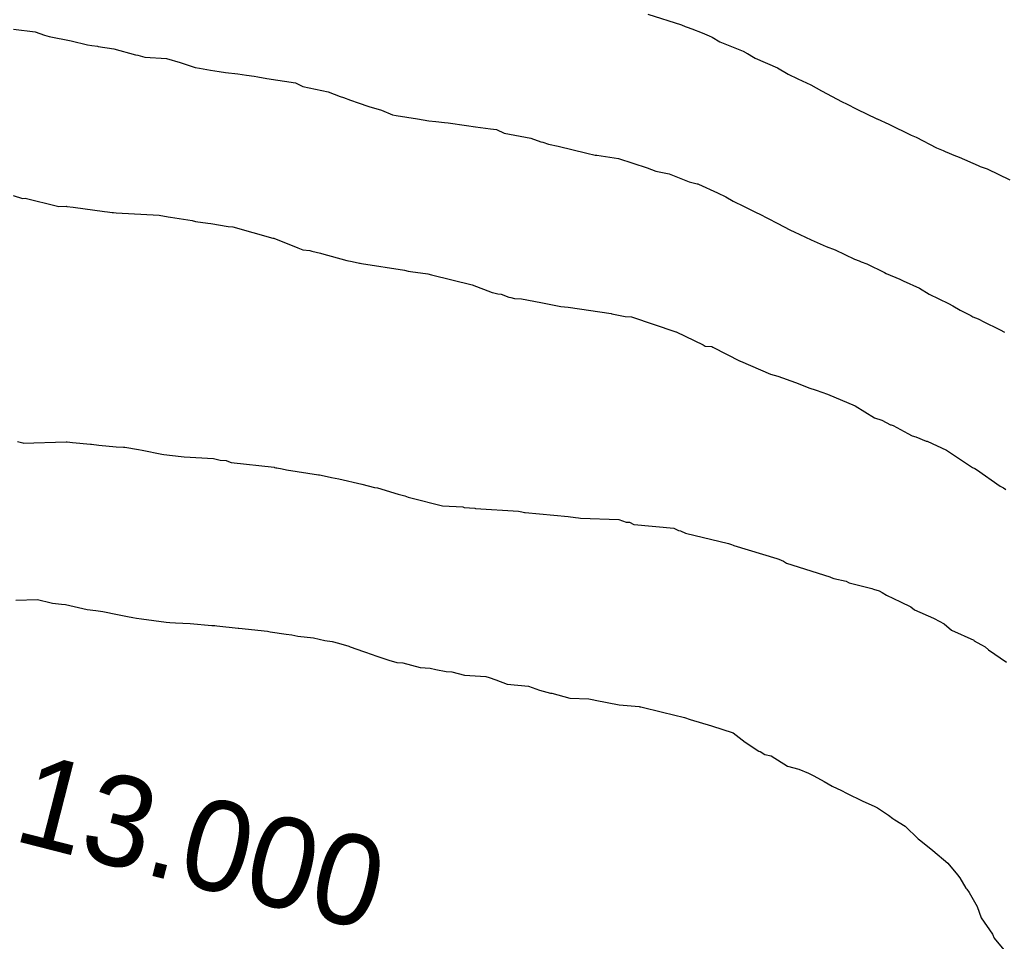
# Model space of a CAD drawing. Extents: x 158343 to 162498, y 431347 to 434500.
# Tile 176 of 220: x 159602 to 159621, y 434082 to 434100. Entities that reach past the tile are written whole.
import ezdxf

# ---------------------------------------------------------------- set-up
doc = ezdxf.new("R2010")
doc.units = 0
doc.header["$LTSCALE"] = 10
doc.header["$MEASUREMENT"] = 0
doc.layers.add('000_arcering', color=8, linetype='CONTINUOUS')
doc.layers.add('def. con-hoogtelijn (index)', color=8, linetype='CONTINUOUS')
doc.styles.add('Style-WORKING', font='WORKING.shx')

# ---------------------------------------------------------------- blocks, each defined once
blk = doc.blocks.new('bestaande hoogtelijnen')
at = {"layer": 'def. con-hoogtelijn (index)'}
for p, q in [((-53.405, 33.924), (-52.738, 33.711)), ((-53.405, 33.924), (-52.738, 33.711)), ((-66.04, 33.627), (-65.606, 33.574)), ((-66.04, 33.627), (-65.606, 33.574)), ((-66.04, 33.627), (-65.606, 33.574)), ((-65.606, 33.574), (-65.42, 33.509)), ((-65.606, 33.574), (-65.42, 33.509)), ((-65.606, 33.574), (-65.42, 33.509)), ((-52.738, 33.711), (-52.659, 33.682)), ((-52.738, 33.711), (-52.659, 33.682)), ((-52.659, 33.682), (-52.623, 33.667)), ((-52.659, 33.682), (-52.623, 33.667)), ((-52.623, 33.667), (-52.527, 33.632)), ((-52.623, 33.667), (-52.527, 33.632)), ((-52.527, 33.632), (-52.326, 33.553)), ((-52.527, 33.632), (-52.326, 33.553)), ((-52.326, 33.553), (-52.184, 33.494)), ((-52.326, 33.553), (-52.184, 33.494)), ((-65.42, 33.509), (-65.328, 33.481)), ((-65.42, 33.509), (-65.328, 33.481)), ((-65.42, 33.509), (-65.328, 33.481)), ((-65.328, 33.481), (-64.888, 33.396)), ((-65.328, 33.481), (-64.888, 33.396)), ((-65.328, 33.481), (-64.888, 33.396)), ((-64.888, 33.396), (-64.564, 33.316)), ((-64.888, 33.396), (-64.564, 33.316)), ((-64.888, 33.396), (-64.564, 33.316)), ((-52.184, 33.494), (-52.124, 33.467)), ((-52.184, 33.494), (-52.124, 33.467)), ((-52.124, 33.467), (-51.97, 33.374)), ((-52.124, 33.467), (-51.97, 33.374)), ((-51.97, 33.374), (-51.504, 33.185)), ((-51.97, 33.374), (-51.504, 33.185)), ((-64.564, 33.316), (-64.48, 33.304)), ((-64.564, 33.316), (-64.48, 33.304)), ((-64.564, 33.316), (-64.48, 33.304)), ((-64.48, 33.304), (-64.368, 33.285)), ((-64.48, 33.304), (-64.368, 33.285)), ((-64.48, 33.304), (-64.368, 33.285)), ((-64.368, 33.285), (-64.349, 33.281)), ((-64.368, 33.285), (-64.349, 33.281)), ((-64.368, 33.285), (-64.349, 33.281)), ((-64.349, 33.281), (-64.037, 33.236)), ((-64.349, 33.281), (-64.037, 33.236)), ((-64.349, 33.281), (-64.037, 33.236)), ((-64.037, 33.236), (-63.609, 33.116)), ((-64.037, 33.236), (-63.609, 33.116)), ((-64.037, 33.236), (-63.609, 33.116)), ((-51.504, 33.185), (-51.447, 33.153)), ((-51.504, 33.185), (-51.447, 33.153)), ((-51.447, 33.153), (-51.439, 33.149)), ((-51.447, 33.153), (-51.439, 33.149)), ((-51.439, 33.149), (-51.42, 33.141)), ((-51.439, 33.149), (-51.42, 33.141)), ((-51.42, 33.141), (-51.298, 33.071)), ((-51.42, 33.141), (-51.298, 33.071)), ((-63.609, 33.116), (-63.564, 33.11)), ((-63.609, 33.116), (-63.564, 33.11)), ((-63.609, 33.116), (-63.564, 33.11)), ((-63.564, 33.11), (-63.421, 33.068)), ((-63.564, 33.11), (-63.421, 33.068)), ((-63.564, 33.11), (-63.421, 33.068)), ((-63.421, 33.068), (-62.992, 33.044)), ((-63.421, 33.068), (-62.992, 33.044)), ((-63.421, 33.068), (-62.992, 33.044)), ((-62.992, 33.044), (-62.722, 32.96)), ((-62.992, 33.044), (-62.722, 32.96)), ((-62.992, 33.044), (-62.722, 32.96)), ((-62.722, 32.96), (-62.698, 32.953)), ((-62.722, 32.96), (-62.698, 32.953)), ((-62.722, 32.96), (-62.698, 32.953)), ((-62.698, 32.953), (-62.42, 32.861)), ((-62.698, 32.953), (-62.42, 32.861)), ((-62.698, 32.953), (-62.42, 32.861)), ((-51.298, 33.071), (-51.266, 33.051)), ((-51.298, 33.071), (-51.266, 33.051)), ((-51.266, 33.051), (-50.823, 32.855)), ((-51.266, 33.051), (-50.823, 32.855)), ((-62.42, 32.861), (-62.332, 32.847)), ((-62.42, 32.861), (-62.332, 32.847)), ((-62.42, 32.861), (-62.332, 32.847)), ((-62.332, 32.847), (-62.117, 32.811)), ((-62.332, 32.847), (-62.117, 32.811)), ((-62.332, 32.847), (-62.117, 32.811)), ((-62.117, 32.811), (-61.94, 32.784)), ((-62.117, 32.811), (-61.94, 32.784)), ((-62.117, 32.811), (-61.94, 32.784)), ((-61.94, 32.784), (-61.816, 32.766)), ((-61.94, 32.784), (-61.816, 32.766)), ((-61.94, 32.784), (-61.816, 32.766)), ((-61.816, 32.766), (-61.569, 32.738)), ((-61.816, 32.766), (-61.569, 32.738)), ((-61.816, 32.766), (-61.569, 32.738)), ((-50.823, 32.855), (-50.612, 32.732)), ((-50.823, 32.855), (-50.612, 32.732)), ((-61.569, 32.738), (-61.397, 32.709)), ((-61.569, 32.738), (-61.397, 32.709)), ((-61.569, 32.738), (-61.397, 32.709)), ((-61.397, 32.709), (-61.248, 32.688)), ((-61.397, 32.709), (-61.248, 32.688)), ((-61.397, 32.709), (-61.248, 32.688)), ((-61.248, 32.688), (-61.175, 32.678)), ((-61.248, 32.688), (-61.175, 32.678)), ((-61.248, 32.688), (-61.175, 32.678)), ((-61.175, 32.678), (-60.992, 32.645)), ((-61.175, 32.678), (-60.992, 32.645)), ((-61.175, 32.678), (-60.992, 32.645)), ((-60.992, 32.645), (-60.42, 32.558)), ((-60.992, 32.645), (-60.42, 32.558)), ((-60.992, 32.645), (-60.42, 32.558)), ((-60.42, 32.558), (-60.279, 32.487)), ((-60.42, 32.558), (-60.279, 32.487)), ((-60.42, 32.558), (-60.279, 32.487)), ((-50.612, 32.732), (-50.416, 32.64)), ((-50.612, 32.732), (-50.416, 32.64)), ((-50.416, 32.64), (-50.162, 32.515)), ((-50.416, 32.64), (-50.162, 32.515)), ((-60.279, 32.487), (-59.774, 32.379)), ((-60.279, 32.487), (-59.774, 32.379)), ((-60.279, 32.487), (-59.774, 32.379)), ((-59.774, 32.379), (-59.535, 32.285)), ((-59.774, 32.379), (-59.535, 32.285)), ((-59.774, 32.379), (-59.535, 32.285)), ((-50.162, 32.515), (-49.948, 32.396)), ((-50.162, 32.515), (-49.948, 32.396)), ((-49.948, 32.396), (-49.535, 32.183)), ((-49.948, 32.396), (-49.535, 32.183)), ((-59.535, 32.285), (-59.468, 32.265)), ((-59.535, 32.285), (-59.468, 32.265)), ((-59.535, 32.285), (-59.468, 32.265)), ((-59.468, 32.265), (-59.326, 32.21)), ((-59.468, 32.265), (-59.326, 32.21)), ((-59.468, 32.265), (-59.326, 32.21)), ((-59.326, 32.21), (-59.174, 32.163)), ((-59.326, 32.21), (-59.174, 32.163)), ((-59.326, 32.21), (-59.174, 32.163)), ((-59.174, 32.163), (-58.964, 32.085)), ((-59.174, 32.163), (-58.964, 32.085)), ((-59.174, 32.163), (-58.964, 32.085)), ((-49.535, 32.183), (-49.452, 32.143)), ((-49.535, 32.183), (-49.452, 32.143)), ((-58.964, 32.085), (-58.711, 32.013)), ((-58.964, 32.085), (-58.711, 32.013)), ((-58.964, 32.085), (-58.711, 32.013)), ((-58.711, 32.013), (-58.492, 31.922)), ((-58.711, 32.013), (-58.492, 31.922)), ((-58.711, 32.013), (-58.492, 31.922)), ((-49.452, 32.143), (-49.243, 32.032)), ((-49.452, 32.143), (-49.243, 32.032)), ((-49.243, 32.032), (-48.846, 31.844)), ((-49.243, 32.032), (-48.846, 31.844)), ((-58.492, 31.922), (-58.42, 31.905)), ((-58.492, 31.922), (-58.42, 31.905)), ((-58.492, 31.922), (-58.42, 31.905)), ((-58.42, 31.905), (-57.992, 31.839)), ((-58.42, 31.905), (-57.992, 31.839)), ((-58.42, 31.905), (-57.992, 31.839)), ((-57.992, 31.839), (-57.769, 31.802)), ((-57.992, 31.839), (-57.769, 31.802)), ((-57.992, 31.839), (-57.769, 31.802)), ((-57.769, 31.802), (-57.629, 31.787)), ((-57.769, 31.802), (-57.629, 31.787)), ((-57.769, 31.802), (-57.629, 31.787)), ((-57.629, 31.787), (-57.453, 31.766)), ((-57.629, 31.787), (-57.453, 31.766)), ((-57.629, 31.787), (-57.453, 31.766)), ((-48.846, 31.844), (-48.837, 31.84)), ((-48.846, 31.844), (-48.837, 31.84)), ((-48.837, 31.84), (-48.609, 31.735)), ((-48.837, 31.84), (-48.609, 31.735)), ((-57.453, 31.766), (-57.381, 31.76)), ((-57.453, 31.766), (-57.381, 31.76)), ((-57.453, 31.766), (-57.381, 31.76)), ((-57.381, 31.76), (-57.019, 31.706)), ((-57.381, 31.76), (-57.019, 31.706)), ((-57.381, 31.76), (-57.019, 31.706)), ((-57.019, 31.706), (-56.838, 31.682)), ((-57.019, 31.706), (-56.838, 31.682)), ((-57.019, 31.706), (-56.838, 31.682)), ((-56.838, 31.682), (-56.537, 31.644)), ((-56.838, 31.682), (-56.537, 31.644)), ((-56.838, 31.682), (-56.537, 31.644)), ((-56.537, 31.644), (-56.42, 31.628)), ((-56.537, 31.644), (-56.42, 31.628)), ((-56.537, 31.644), (-56.42, 31.628)), ((-56.42, 31.628), (-56.267, 31.557)), ((-56.42, 31.628), (-56.267, 31.557)), ((-56.42, 31.628), (-56.267, 31.557)), ((-48.609, 31.735), (-48.161, 31.516)), ((-48.609, 31.735), (-48.161, 31.516)), ((-56.267, 31.557), (-55.734, 31.457)), ((-56.267, 31.557), (-55.734, 31.457)), ((-56.267, 31.557), (-55.734, 31.457)), ((-55.734, 31.457), (-55.536, 31.382)), ((-55.734, 31.457), (-55.536, 31.382)), ((-55.734, 31.457), (-55.536, 31.382)), ((-55.536, 31.382), (-55.498, 31.376)), ((-55.536, 31.382), (-55.498, 31.376)), ((-55.536, 31.382), (-55.498, 31.376)), ((-55.498, 31.376), (-55.385, 31.334)), ((-55.498, 31.376), (-55.385, 31.334)), ((-55.498, 31.376), (-55.385, 31.334)), ((-48.161, 31.516), (-48.064, 31.474)), ((-48.161, 31.516), (-48.064, 31.474)), ((-48.064, 31.474), (-47.659, 31.267)), ((-48.064, 31.474), (-47.659, 31.267)), ((-55.385, 31.334), (-55.193, 31.298)), ((-55.385, 31.334), (-55.193, 31.298)), ((-55.385, 31.334), (-55.193, 31.298)), ((-55.193, 31.298), (-54.621, 31.155)), ((-55.193, 31.298), (-54.621, 31.155)), ((-55.193, 31.298), (-54.621, 31.155)), ((-47.659, 31.267), (-47.521, 31.211)), ((-47.659, 31.267), (-47.521, 31.211)), ((-47.521, 31.211), (-47.484, 31.194)), ((-47.521, 31.211), (-47.484, 31.194)), ((-47.484, 31.194), (-47.404, 31.156)), ((-47.484, 31.194), (-47.404, 31.156)), ((-54.621, 31.155), (-54.454, 31.121)), ((-54.621, 31.155), (-54.454, 31.121)), ((-54.621, 31.155), (-54.454, 31.121)), ((-54.454, 31.121), (-54.42, 31.115)), ((-54.454, 31.121), (-54.42, 31.115)), ((-54.454, 31.121), (-54.42, 31.115)), ((-54.42, 31.115), (-53.992, 31.051)), ((-54.42, 31.115), (-53.992, 31.051)), ((-54.42, 31.115), (-53.992, 31.051)), ((-53.992, 31.051), (-53.42, 30.869)), ((-53.992, 31.051), (-53.42, 30.869)), ((-53.992, 31.051), (-53.42, 30.869)), ((-47.404, 31.156), (-47.31, 31.12)), ((-47.404, 31.156), (-47.31, 31.12)), ((-47.31, 31.12), (-47.208, 31.08)), ((-47.31, 31.12), (-47.208, 31.08)), ((-47.208, 31.08), (-46.829, 30.91)), ((-47.208, 31.08), (-46.829, 30.91)), ((-53.42, 30.869), (-53.248, 30.801)), ((-53.42, 30.869), (-53.248, 30.801)), ((-53.42, 30.869), (-53.248, 30.801)), ((-53.248, 30.801), (-53.116, 30.773)), ((-53.248, 30.801), (-53.116, 30.773)), ((-53.248, 30.801), (-53.116, 30.773)), ((-46.829, 30.91), (-46.784, 30.893)), ((-46.829, 30.91), (-46.784, 30.893)), ((-46.784, 30.893), (-46.646, 30.848)), ((-46.784, 30.893), (-46.646, 30.848)), ((-46.646, 30.848), (-46.198, 30.63)), ((-46.646, 30.848), (-46.198, 30.63)), ((-53.116, 30.773), (-52.978, 30.747)), ((-53.116, 30.773), (-52.978, 30.747)), ((-53.116, 30.773), (-52.978, 30.747)), ((-52.978, 30.747), (-52.579, 30.585)), ((-52.978, 30.747), (-52.579, 30.585)), ((-52.978, 30.747), (-52.579, 30.585)), ((-52.579, 30.585), (-52.42, 30.55)), ((-52.579, 30.585), (-52.42, 30.55)), ((-52.579, 30.585), (-52.42, 30.55)), ((-52.42, 30.55), (-52.413, 30.546)), ((-52.42, 30.55), (-52.413, 30.546)), ((-52.42, 30.55), (-52.413, 30.546)), ((-52.413, 30.546), (-52.397, 30.539)), ((-52.413, 30.546), (-52.397, 30.539)), ((-52.413, 30.546), (-52.397, 30.539)), ((-52.397, 30.539), (-52.018, 30.371)), ((-52.397, 30.539), (-52.018, 30.371)), ((-52.397, 30.539), (-52.018, 30.371)), ((-66.047, 30.313), (-65.862, 30.257)), ((-66.047, 30.313), (-65.862, 30.257)), ((-65.862, 30.257), (-65.808, 30.264)), ((-65.862, 30.257), (-65.808, 30.264)), ((-65.808, 30.264), (-65.159, 30.104)), ((-65.808, 30.264), (-65.159, 30.104)), ((-52.018, 30.371), (-51.849, 30.292)), ((-52.018, 30.371), (-51.849, 30.292)), ((-52.018, 30.371), (-51.849, 30.292)), ((-51.849, 30.292), (-51.704, 30.203)), ((-51.849, 30.292), (-51.704, 30.203)), ((-51.849, 30.292), (-51.704, 30.203)), ((-51.704, 30.203), (-51.487, 30.095)), ((-51.704, 30.203), (-51.487, 30.095)), ((-51.704, 30.203), (-51.487, 30.095)), ((-65.159, 30.104), (-65.135, 30.097)), ((-65.159, 30.104), (-65.135, 30.097)), ((-65.135, 30.097), (-64.992, 30.102)), ((-65.135, 30.097), (-64.992, 30.102)), ((-64.992, 30.102), (-64.977, 30.099)), ((-64.992, 30.102), (-64.977, 30.099)), ((-64.977, 30.099), (-64.848, 30.084)), ((-64.977, 30.099), (-64.848, 30.084)), ((-64.848, 30.084), (-64.225, 29.994)), ((-64.848, 30.084), (-64.225, 29.994)), ((-51.487, 30.095), (-51.22, 29.966)), ((-51.487, 30.095), (-51.22, 29.966)), ((-51.487, 30.095), (-51.22, 29.966)), ((-64.225, 29.994), (-64.165, 29.989)), ((-64.225, 29.994), (-64.165, 29.989)), ((-64.165, 29.989), (-64.075, 29.977)), ((-64.165, 29.989), (-64.075, 29.977)), ((-64.075, 29.977), (-64.05, 29.975)), ((-64.075, 29.977), (-64.05, 29.975)), ((-64.05, 29.975), (-63.992, 29.97)), ((-64.05, 29.975), (-63.992, 29.97)), ((-63.992, 29.97), (-63.135, 29.922)), ((-63.992, 29.97), (-63.135, 29.922)), ((-63.135, 29.922), (-62.958, 29.894)), ((-63.135, 29.922), (-62.958, 29.894)), ((-62.958, 29.894), (-62.913, 29.887)), ((-62.958, 29.894), (-62.913, 29.887)), ((-62.913, 29.887), (-62.482, 29.815)), ((-62.913, 29.887), (-62.482, 29.815)), ((-62.482, 29.815), (-62.416, 29.801)), ((-62.482, 29.815), (-62.416, 29.801)), ((-51.22, 29.966), (-51.204, 29.958)), ((-51.22, 29.966), (-51.204, 29.958)), ((-51.22, 29.966), (-51.204, 29.958)), ((-51.204, 29.958), (-51.188, 29.95)), ((-51.204, 29.958), (-51.188, 29.95)), ((-51.204, 29.958), (-51.188, 29.95)), ((-51.188, 29.95), (-50.833, 29.768)), ((-51.188, 29.95), (-50.833, 29.768)), ((-51.188, 29.95), (-50.833, 29.768)), ((-62.416, 29.801), (-62.167, 29.764)), ((-62.416, 29.801), (-62.167, 29.764)), ((-62.167, 29.764), (-62.11, 29.757)), ((-62.167, 29.764), (-62.11, 29.757)), ((-62.11, 29.757), (-61.765, 29.699)), ((-62.11, 29.757), (-61.765, 29.699)), ((-61.765, 29.699), (-61.668, 29.694)), ((-61.765, 29.699), (-61.668, 29.694)), ((-61.668, 29.694), (-60.871, 29.466)), ((-61.668, 29.694), (-60.871, 29.466)), ((-50.833, 29.768), (-50.561, 29.628)), ((-50.833, 29.768), (-50.561, 29.628)), ((-50.833, 29.768), (-50.561, 29.628)), ((-50.561, 29.628), (-50.49, 29.593)), ((-50.561, 29.628), (-50.49, 29.593)), ((-50.561, 29.628), (-50.49, 29.593)), ((-60.871, 29.466), (-60.851, 29.465)), ((-60.871, 29.466), (-60.851, 29.465)), ((-60.851, 29.465), (-60.373, 29.276)), ((-60.851, 29.465), (-60.373, 29.276)), ((-50.49, 29.593), (-50.15, 29.432)), ((-50.49, 29.593), (-50.15, 29.432)), ((-50.49, 29.593), (-50.15, 29.432)), ((-50.15, 29.432), (-49.851, 29.302)), ((-50.15, 29.432), (-49.851, 29.302)), ((-50.15, 29.432), (-49.851, 29.302)), ((-60.373, 29.276), (-60.278, 29.234)), ((-60.373, 29.276), (-60.278, 29.234)), ((-60.278, 29.234), (-60.135, 29.219)), ((-60.278, 29.234), (-60.135, 29.219)), ((-60.135, 29.219), (-60.095, 29.205)), ((-60.135, 29.219), (-60.095, 29.205)), ((-49.851, 29.302), (-49.675, 29.237)), ((-49.851, 29.302), (-49.675, 29.237)), ((-49.851, 29.302), (-49.675, 29.237)), ((-49.675, 29.237), (-49.29, 29.05)), ((-49.675, 29.237), (-49.29, 29.05)), ((-49.675, 29.237), (-49.29, 29.05)), ((-60.095, 29.205), (-59.926, 29.165)), ((-60.095, 29.205), (-59.926, 29.165)), ((-59.926, 29.165), (-59.923, 29.165)), ((-59.926, 29.165), (-59.923, 29.165)), ((-59.923, 29.165), (-59.905, 29.162)), ((-59.923, 29.165), (-59.905, 29.162)), ((-59.905, 29.162), (-59.399, 29.019)), ((-59.905, 29.162), (-59.399, 29.019)), ((-49.29, 29.05), (-49.197, 29.013)), ((-49.29, 29.05), (-49.197, 29.013)), ((-49.29, 29.05), (-49.197, 29.013)), ((-59.399, 29.019), (-59.293, 29.003)), ((-59.399, 29.019), (-59.293, 29.003)), ((-59.293, 29.003), (-59.15, 28.969)), ((-59.293, 29.003), (-59.15, 28.969)), ((-59.15, 28.969), (-59.135, 28.966)), ((-59.15, 28.969), (-59.135, 28.966)), ((-59.135, 28.966), (-59.11, 28.96)), ((-59.135, 28.966), (-59.11, 28.96)), ((-59.11, 28.96), (-58.253, 28.829)), ((-59.11, 28.96), (-58.253, 28.829)), ((-58.253, 28.829), (-58.177, 28.811)), ((-58.253, 28.829), (-58.177, 28.811)), ((-49.197, 29.013), (-49.157, 28.997)), ((-49.197, 29.013), (-49.157, 28.997)), ((-49.197, 29.013), (-49.157, 28.997)), ((-49.157, 28.997), (-49.042, 28.957)), ((-49.157, 28.997), (-49.042, 28.957)), ((-49.157, 28.997), (-49.042, 28.957)), ((-49.042, 28.957), (-48.694, 28.78)), ((-49.042, 28.957), (-48.694, 28.78)), ((-49.042, 28.957), (-48.694, 28.78)), ((-58.177, 28.811), (-58.135, 28.8)), ((-58.177, 28.811), (-58.135, 28.8)), ((-58.135, 28.8), (-57.784, 28.757)), ((-58.135, 28.8), (-57.784, 28.757)), ((-57.784, 28.757), (-57.715, 28.737)), ((-57.784, 28.757), (-57.715, 28.737)), ((-57.715, 28.737), (-56.903, 28.536)), ((-57.715, 28.737), (-56.903, 28.536)), ((-48.694, 28.78), (-48.662, 28.765)), ((-48.694, 28.78), (-48.662, 28.765)), ((-48.694, 28.78), (-48.662, 28.765)), ((-48.662, 28.765), (-48.388, 28.649)), ((-48.662, 28.765), (-48.388, 28.649)), ((-48.662, 28.765), (-48.388, 28.649)), ((-48.388, 28.649), (-48.32, 28.616)), ((-48.388, 28.649), (-48.32, 28.616)), ((-48.388, 28.649), (-48.32, 28.616)), ((-56.903, 28.536), (-56.508, 28.386)), ((-56.903, 28.536), (-56.508, 28.386)), ((-48.32, 28.616), (-47.995, 28.47)), ((-48.32, 28.616), (-47.995, 28.47)), ((-48.32, 28.616), (-47.995, 28.47)), ((-47.995, 28.47), (-47.801, 28.352)), ((-47.995, 28.47), (-47.801, 28.352)), ((-47.995, 28.47), (-47.801, 28.352)), ((-56.508, 28.386), (-56.499, 28.383)), ((-56.508, 28.386), (-56.499, 28.383)), ((-56.499, 28.383), (-56.393, 28.357)), ((-56.499, 28.383), (-56.393, 28.357)), ((-56.393, 28.357), (-56.327, 28.353)), ((-56.393, 28.357), (-56.327, 28.353)), ((-56.327, 28.353), (-56.171, 28.289)), ((-56.327, 28.353), (-56.171, 28.289)), ((-56.171, 28.289), (-56.135, 28.286)), ((-56.171, 28.289), (-56.135, 28.286)), ((-56.135, 28.286), (-56.063, 28.266)), ((-56.135, 28.286), (-56.063, 28.266)), ((-56.063, 28.266), (-55.92, 28.257)), ((-56.063, 28.266), (-55.92, 28.257)), ((-55.92, 28.257), (-55.536, 28.186)), ((-55.92, 28.257), (-55.536, 28.186)), ((-47.801, 28.352), (-47.417, 28.165)), ((-47.801, 28.352), (-47.417, 28.165)), ((-47.801, 28.352), (-47.417, 28.165)), ((-55.536, 28.186), (-55.202, 28.118)), ((-55.536, 28.186), (-55.202, 28.118)), ((-55.202, 28.118), (-55.135, 28.106)), ((-55.202, 28.118), (-55.135, 28.106)), ((-55.135, 28.106), (-54.992, 28.092)), ((-55.135, 28.106), (-54.992, 28.092)), ((-54.992, 28.092), (-54.135, 27.964)), ((-54.992, 28.092), (-54.135, 27.964)), ((-47.417, 28.165), (-47.329, 28.117)), ((-47.417, 28.165), (-47.329, 28.117)), ((-47.417, 28.165), (-47.329, 28.117)), ((-47.329, 28.117), (-47.182, 28.036)), ((-47.329, 28.117), (-47.182, 28.036)), ((-47.329, 28.117), (-47.182, 28.036)), ((-54.135, 27.964), (-54.125, 27.963)), ((-54.135, 27.964), (-54.125, 27.963)), ((-54.125, 27.963), (-53.86, 27.908)), ((-54.125, 27.963), (-53.86, 27.908)), ((-53.86, 27.908), (-53.734, 27.903)), ((-53.86, 27.908), (-53.734, 27.903)), ((-53.734, 27.903), (-52.849, 27.601)), ((-53.734, 27.903), (-52.849, 27.601)), ((-47.182, 28.036), (-46.976, 27.925)), ((-47.182, 28.036), (-46.976, 27.925)), ((-47.182, 28.036), (-46.976, 27.925)), ((-46.976, 27.925), (-46.934, 27.903)), ((-46.976, 27.925), (-46.934, 27.903)), ((-46.976, 27.925), (-46.934, 27.903)), ((-46.934, 27.903), (-46.83, 27.86)), ((-46.934, 27.903), (-46.83, 27.86)), ((-46.934, 27.903), (-46.83, 27.86)), ((-46.83, 27.86), (-46.702, 27.794)), ((-46.83, 27.86), (-46.702, 27.794)), ((-46.83, 27.86), (-46.702, 27.794)), ((-46.702, 27.794), (-46.661, 27.774)), ((-46.702, 27.794), (-46.661, 27.774)), ((-46.702, 27.794), (-46.661, 27.774)), ((-46.661, 27.774), (-46.469, 27.684)), ((-46.661, 27.774), (-46.469, 27.684)), ((-46.661, 27.774), (-46.469, 27.684)), ((-46.469, 27.684), (-46.389, 27.644)), ((-46.469, 27.684), (-46.389, 27.644)), ((-46.469, 27.684), (-46.389, 27.644)), ((-52.849, 27.601), (-52.844, 27.601)), ((-52.849, 27.601), (-52.844, 27.601)), ((-52.844, 27.601), (-52.839, 27.6)), ((-52.844, 27.601), (-52.839, 27.6)), ((-52.839, 27.6), (-52.305, 27.342)), ((-52.839, 27.6), (-52.305, 27.342)), ((-46.389, 27.644), (-46.3, 27.598)), ((-46.389, 27.644), (-46.3, 27.598)), ((-46.389, 27.644), (-46.3, 27.598)), ((-52.305, 27.342), (-52.263, 27.319)), ((-52.305, 27.342), (-52.263, 27.319)), ((-52.263, 27.319), (-52.132, 27.308)), ((-52.263, 27.319), (-52.132, 27.308)), ((-52.132, 27.308), (-52.11, 27.298)), ((-52.132, 27.308), (-52.11, 27.298)), ((-52.11, 27.298), (-51.565, 27.017)), ((-52.11, 27.298), (-51.565, 27.017)), ((-51.565, 27.017), (-51.558, 27.017)), ((-51.565, 27.017), (-51.558, 27.017)), ((-51.558, 27.017), (-50.961, 26.757)), ((-51.558, 27.017), (-50.961, 26.757)), ((-50.961, 26.757), (-50.818, 26.722)), ((-50.961, 26.757), (-50.818, 26.722)), ((-50.818, 26.722), (-50.465, 26.592)), ((-50.818, 26.722), (-50.465, 26.592)), ((-50.465, 26.592), (-50.278, 26.518)), ((-50.465, 26.592), (-50.278, 26.518)), ((-50.278, 26.518), (-50.198, 26.485)), ((-50.278, 26.518), (-50.198, 26.485)), ((-50.198, 26.485), (-50.055, 26.442)), ((-50.198, 26.485), (-50.055, 26.442)), ((-50.055, 26.442), (-49.825, 26.362)), ((-50.055, 26.442), (-49.825, 26.362)), ((-49.825, 26.362), (-49.278, 26.129)), ((-49.825, 26.362), (-49.278, 26.129)), ((-49.278, 26.129), (-48.89, 25.893)), ((-49.278, 26.129), (-48.89, 25.893)), ((-48.89, 25.893), (-48.747, 25.847)), ((-48.89, 25.893), (-48.747, 25.847)), ((-48.747, 25.847), (-48.57, 25.752)), ((-48.747, 25.847), (-48.57, 25.752)), ((-48.57, 25.752), (-48.561, 25.749)), ((-48.57, 25.752), (-48.561, 25.749)), ((-48.561, 25.749), (-48.52, 25.74)), ((-48.561, 25.749), (-48.52, 25.74)), ((-48.52, 25.74), (-48.228, 25.576)), ((-48.52, 25.74), (-48.228, 25.576)), ((-48.228, 25.576), (-48.142, 25.533)), ((-48.228, 25.576), (-48.142, 25.533)), ((-48.142, 25.533), (-48.068, 25.514)), ((-48.142, 25.533), (-48.068, 25.514)), ((-48.068, 25.514), (-47.86, 25.429)), ((-48.068, 25.514), (-47.86, 25.429)), ((-65.961, 25.417), (-65.853, 25.39)), ((-65.961, 25.417), (-65.853, 25.39)), ((-65.961, 25.417), (-65.853, 25.39)), ((-65.853, 25.39), (-65.849, 25.389)), ((-65.853, 25.39), (-65.849, 25.389)), ((-65.853, 25.39), (-65.849, 25.389)), ((-65.849, 25.389), (-64.992, 25.414)), ((-65.849, 25.389), (-64.992, 25.414)), ((-65.849, 25.389), (-64.992, 25.414)), ((-64.992, 25.414), (-64.989, 25.414)), ((-64.992, 25.414), (-64.989, 25.414)), ((-64.992, 25.414), (-64.989, 25.414)), ((-64.989, 25.414), (-64.968, 25.411)), ((-64.989, 25.414), (-64.968, 25.411)), ((-64.989, 25.414), (-64.968, 25.411)), ((-64.968, 25.411), (-64.864, 25.396)), ((-64.968, 25.411), (-64.864, 25.396)), ((-64.968, 25.411), (-64.864, 25.396)), ((-64.864, 25.396), (-64.503, 25.365)), ((-64.864, 25.396), (-64.503, 25.365)), ((-64.864, 25.396), (-64.503, 25.365)), ((-64.503, 25.365), (-64.488, 25.363)), ((-64.503, 25.365), (-64.488, 25.363)), ((-64.503, 25.365), (-64.488, 25.363)), ((-64.488, 25.363), (-64.337, 25.347)), ((-64.488, 25.363), (-64.337, 25.347)), ((-64.488, 25.363), (-64.337, 25.347)), ((-64.337, 25.347), (-63.992, 25.316)), ((-64.337, 25.347), (-63.992, 25.316)), ((-64.337, 25.347), (-63.992, 25.316)), ((-63.992, 25.316), (-63.849, 25.308)), ((-63.992, 25.316), (-63.849, 25.308)), ((-63.992, 25.316), (-63.849, 25.308)), ((-63.849, 25.308), (-63.82, 25.304)), ((-63.849, 25.308), (-63.82, 25.304)), ((-63.849, 25.308), (-63.82, 25.304)), ((-63.82, 25.304), (-63.548, 25.261)), ((-63.82, 25.304), (-63.548, 25.261)), ((-63.82, 25.304), (-63.548, 25.261)), ((-47.86, 25.429), (-47.841, 25.423)), ((-47.86, 25.429), (-47.841, 25.423)), ((-47.841, 25.423), (-47.457, 25.244)), ((-47.841, 25.423), (-47.457, 25.244)), ((-63.548, 25.261), (-63.476, 25.249)), ((-63.548, 25.261), (-63.476, 25.249)), ((-63.548, 25.261), (-63.476, 25.249)), ((-63.476, 25.249), (-63.083, 25.17)), ((-63.476, 25.249), (-63.083, 25.17)), ((-63.476, 25.249), (-63.083, 25.17)), ((-63.083, 25.17), (-63.042, 25.163)), ((-63.083, 25.17), (-63.042, 25.163)), ((-63.083, 25.17), (-63.042, 25.163)), ((-63.042, 25.163), (-62.699, 25.121)), ((-63.042, 25.163), (-62.699, 25.121)), ((-63.042, 25.163), (-62.699, 25.121)), ((-62.699, 25.121), (-62.641, 25.111)), ((-62.699, 25.121), (-62.641, 25.111)), ((-62.699, 25.121), (-62.641, 25.111)), ((-62.641, 25.111), (-62.057, 25.084)), ((-62.641, 25.111), (-62.057, 25.084)), ((-62.641, 25.111), (-62.057, 25.084)), ((-47.457, 25.244), (-46.942, 24.902)), ((-47.457, 25.244), (-46.942, 24.902)), ((-62.057, 25.084), (-61.924, 25.045)), ((-62.057, 25.084), (-61.924, 25.045)), ((-62.057, 25.084), (-61.924, 25.045)), ((-61.924, 25.045), (-61.802, 25.038)), ((-61.924, 25.045), (-61.802, 25.038)), ((-61.924, 25.045), (-61.802, 25.038)), ((-61.802, 25.038), (-61.722, 25.006)), ((-61.802, 25.038), (-61.722, 25.006)), ((-61.802, 25.038), (-61.722, 25.006)), ((-61.722, 25.006), (-61.706, 25)), ((-61.722, 25.006), (-61.706, 25)), ((-61.722, 25.006), (-61.706, 25)), ((-61.706, 25), (-60.849, 24.907)), ((-61.706, 25), (-60.849, 24.907)), ((-61.706, 25), (-60.849, 24.907)), ((-60.849, 24.907), (-60.842, 24.905)), ((-60.849, 24.907), (-60.842, 24.905)), ((-60.849, 24.907), (-60.842, 24.905)), ((-60.842, 24.905), (-60.814, 24.898)), ((-60.842, 24.905), (-60.814, 24.898)), ((-60.842, 24.905), (-60.814, 24.898)), ((-60.814, 24.898), (-60.795, 24.895)), ((-60.814, 24.898), (-60.795, 24.895)), ((-60.814, 24.898), (-60.795, 24.895)), ((-60.795, 24.895), (-60.687, 24.876)), ((-60.795, 24.895), (-60.687, 24.876)), ((-60.795, 24.895), (-60.687, 24.876)), ((-60.687, 24.876), (-60.603, 24.852)), ((-60.687, 24.876), (-60.603, 24.852)), ((-60.687, 24.876), (-60.603, 24.852)), ((-60.603, 24.852), (-59.966, 24.759)), ((-60.603, 24.852), (-59.966, 24.759)), ((-60.603, 24.852), (-59.966, 24.759)), ((-59.966, 24.759), (-59.942, 24.753)), ((-59.966, 24.759), (-59.942, 24.753)), ((-59.966, 24.759), (-59.942, 24.753)), ((-59.942, 24.753), (-59.849, 24.737)), ((-59.942, 24.753), (-59.849, 24.737)), ((-59.942, 24.753), (-59.849, 24.737)), ((-59.849, 24.737), (-59.703, 24.7)), ((-59.849, 24.737), (-59.703, 24.7)), ((-59.849, 24.737), (-59.703, 24.7)), ((-46.942, 24.902), (-46.896, 24.88)), ((-46.942, 24.902), (-46.896, 24.88)), ((-46.896, 24.88), (-46.862, 24.863)), ((-46.896, 24.88), (-46.862, 24.863)), ((-46.862, 24.863), (-46.388, 24.527)), ((-46.862, 24.863), (-46.388, 24.527)), ((-59.703, 24.7), (-59.56, 24.678)), ((-59.703, 24.7), (-59.56, 24.678)), ((-59.703, 24.7), (-59.56, 24.678)), ((-59.56, 24.678), (-59.101, 24.573)), ((-59.56, 24.678), (-59.101, 24.573)), ((-59.56, 24.678), (-59.101, 24.573)), ((-59.101, 24.573), (-58.849, 24.503)), ((-59.101, 24.573), (-58.849, 24.503)), ((-59.101, 24.573), (-58.849, 24.503)), ((-46.388, 24.527), (-46.325, 24.499)), ((-46.388, 24.527), (-46.325, 24.499)), ((-58.849, 24.503), (-58.791, 24.496)), ((-58.849, 24.503), (-58.791, 24.496)), ((-58.849, 24.503), (-58.791, 24.496)), ((-58.791, 24.496), (-58.378, 24.373)), ((-58.791, 24.496), (-58.378, 24.373)), ((-58.791, 24.496), (-58.378, 24.373)), ((-58.378, 24.373), (-58.243, 24.339)), ((-58.378, 24.373), (-58.243, 24.339)), ((-58.378, 24.373), (-58.243, 24.339)), ((-58.243, 24.339), (-58.177, 24.314)), ((-58.243, 24.339), (-58.177, 24.314)), ((-58.243, 24.339), (-58.177, 24.314)), ((-46.325, 24.499), (-46.278, 24.465)), ((-46.325, 24.499), (-46.278, 24.465)), ((-58.177, 24.314), (-58.125, 24.295)), ((-58.177, 24.314), (-58.125, 24.295)), ((-58.177, 24.314), (-58.125, 24.295)), ((-58.125, 24.295), (-57.492, 24.142)), ((-58.125, 24.295), (-57.492, 24.142)), ((-58.125, 24.295), (-57.492, 24.142)), ((-57.492, 24.142), (-57.091, 24.118)), ((-57.492, 24.142), (-57.091, 24.118)), ((-57.492, 24.142), (-57.091, 24.118)), ((-57.091, 24.118), (-57.065, 24.107)), ((-57.091, 24.118), (-57.065, 24.107)), ((-57.091, 24.118), (-57.065, 24.107)), ((-57.065, 24.107), (-56.849, 24.09)), ((-57.065, 24.107), (-56.849, 24.09)), ((-57.065, 24.107), (-56.849, 24.09)), ((-56.849, 24.09), (-56.837, 24.086)), ((-56.849, 24.09), (-56.837, 24.086)), ((-56.849, 24.09), (-56.837, 24.086)), ((-56.837, 24.086), (-55.98, 24.033)), ((-56.837, 24.086), (-55.98, 24.033)), ((-56.837, 24.086), (-55.98, 24.033)), ((-55.98, 24.033), (-55.916, 24.021)), ((-55.98, 24.033), (-55.916, 24.021)), ((-55.98, 24.033), (-55.916, 24.021)), ((-55.916, 24.021), (-55.86, 24.009)), ((-55.916, 24.021), (-55.86, 24.009)), ((-55.916, 24.021), (-55.86, 24.009)), ((-55.86, 24.009), (-55.849, 24.007)), ((-55.86, 24.009), (-55.849, 24.007)), ((-55.86, 24.009), (-55.849, 24.007)), ((-55.849, 24.007), (-54.992, 23.927)), ((-55.849, 24.007), (-54.992, 23.927)), ((-55.849, 24.007), (-54.992, 23.927)), ((-54.992, 23.927), (-54.849, 23.905)), ((-54.992, 23.927), (-54.849, 23.905)), ((-54.992, 23.927), (-54.849, 23.905)), ((-54.849, 23.905), (-54.788, 23.902)), ((-54.849, 23.905), (-54.788, 23.902)), ((-54.849, 23.905), (-54.788, 23.902)), ((-54.788, 23.902), (-54.744, 23.893)), ((-54.788, 23.902), (-54.744, 23.893)), ((-54.788, 23.902), (-54.744, 23.893)), ((-54.744, 23.893), (-53.983, 23.866)), ((-54.744, 23.893), (-53.983, 23.866)), ((-54.744, 23.893), (-53.983, 23.866)), ((-53.983, 23.866), (-53.835, 23.816)), ((-53.983, 23.866), (-53.835, 23.816)), ((-53.983, 23.866), (-53.835, 23.816)), ((-53.835, 23.816), (-53.801, 23.814)), ((-53.835, 23.816), (-53.801, 23.814)), ((-53.835, 23.816), (-53.801, 23.814)), ((-53.801, 23.814), (-53.771, 23.811)), ((-53.801, 23.814), (-53.771, 23.811)), ((-53.801, 23.814), (-53.771, 23.811)), ((-53.771, 23.811), (-53.682, 23.768)), ((-53.771, 23.811), (-53.682, 23.768)), ((-53.771, 23.811), (-53.682, 23.768)), ((-53.682, 23.768), (-53.675, 23.764)), ((-53.682, 23.768), (-53.675, 23.764)), ((-53.682, 23.768), (-53.675, 23.764)), ((-53.675, 23.764), (-52.888, 23.694)), ((-53.675, 23.764), (-52.888, 23.694)), ((-53.675, 23.764), (-52.888, 23.694)), ((-52.888, 23.694), (-52.885, 23.692)), ((-52.888, 23.694), (-52.885, 23.692)), ((-52.888, 23.694), (-52.885, 23.692)), ((-52.885, 23.692), (-52.794, 23.645)), ((-52.885, 23.692), (-52.794, 23.645)), ((-52.885, 23.692), (-52.794, 23.645)), ((-52.794, 23.645), (-52.753, 23.641)), ((-52.794, 23.645), (-52.753, 23.641)), ((-52.794, 23.645), (-52.753, 23.641)), ((-52.753, 23.641), (-52.653, 23.597)), ((-52.753, 23.641), (-52.653, 23.597)), ((-52.753, 23.641), (-52.653, 23.597)), ((-52.653, 23.597), (-51.796, 23.391)), ((-52.653, 23.597), (-51.796, 23.391)), ((-52.653, 23.597), (-51.796, 23.391)), ((-51.796, 23.391), (-51.737, 23.369)), ((-51.796, 23.391), (-51.737, 23.369)), ((-51.796, 23.391), (-51.737, 23.369)), ((-51.737, 23.369), (-51.706, 23.357)), ((-51.737, 23.369), (-51.706, 23.357)), ((-51.737, 23.369), (-51.706, 23.357)), ((-51.706, 23.357), (-51.693, 23.351)), ((-51.706, 23.357), (-51.693, 23.351)), ((-51.706, 23.357), (-51.693, 23.351)), ((-51.693, 23.351), (-50.836, 23.092)), ((-51.693, 23.351), (-50.836, 23.092)), ((-51.693, 23.351), (-50.836, 23.092)), ((-50.836, 23.092), (-50.797, 23.079)), ((-50.836, 23.092), (-50.797, 23.079)), ((-50.836, 23.092), (-50.797, 23.079)), ((-50.797, 23.079), (-50.706, 23.04)), ((-50.797, 23.079), (-50.706, 23.04)), ((-50.797, 23.079), (-50.706, 23.04)), ((-50.706, 23.04), (-50.642, 23)), ((-50.706, 23.04), (-50.642, 23)), ((-50.706, 23.04), (-50.642, 23)), ((-50.642, 23), (-49.784, 22.726)), ((-50.642, 23), (-49.784, 22.726)), ((-50.642, 23), (-49.784, 22.726)), ((-49.784, 22.726), (-49.755, 22.71)), ((-49.784, 22.726), (-49.755, 22.71)), ((-49.784, 22.726), (-49.755, 22.71)), ((-49.755, 22.71), (-49.7, 22.694)), ((-49.755, 22.71), (-49.7, 22.694)), ((-49.755, 22.71), (-49.7, 22.694)), ((-49.7, 22.694), (-49.456, 22.639)), ((-49.7, 22.694), (-49.456, 22.639)), ((-49.7, 22.694), (-49.456, 22.639)), ((-49.456, 22.639), (-49.408, 22.612)), ((-49.456, 22.639), (-49.408, 22.612)), ((-49.456, 22.639), (-49.408, 22.612)), ((-49.408, 22.612), (-49.393, 22.604)), ((-49.408, 22.612), (-49.393, 22.604)), ((-49.408, 22.612), (-49.393, 22.604)), ((-49.393, 22.604), (-48.946, 22.493)), ((-49.393, 22.604), (-48.946, 22.493)), ((-49.393, 22.604), (-48.946, 22.493)), ((-48.946, 22.493), (-48.911, 22.479)), ((-48.946, 22.493), (-48.911, 22.479)), ((-48.946, 22.493), (-48.911, 22.479)), ((-48.911, 22.479), (-48.8, 22.447)), ((-48.911, 22.479), (-48.8, 22.447)), ((-48.911, 22.479), (-48.8, 22.447)), ((-48.8, 22.447), (-48.736, 22.417)), ((-48.8, 22.447), (-48.736, 22.417)), ((-48.8, 22.447), (-48.736, 22.417)), ((-48.736, 22.417), (-48.65, 22.36)), ((-48.736, 22.417), (-48.65, 22.36)), ((-48.736, 22.417), (-48.65, 22.36)), ((-48.65, 22.36), (-48.375, 22.227)), ((-48.65, 22.36), (-48.375, 22.227)), ((-48.65, 22.36), (-48.375, 22.227)), ((-65.992, 22.263), (-65.563, 22.275)), ((-65.992, 22.263), (-65.563, 22.275)), ((-65.563, 22.275), (-65.288, 22.205)), ((-65.563, 22.275), (-65.288, 22.205)), ((-65.288, 22.205), (-65.262, 22.199)), ((-65.288, 22.205), (-65.262, 22.199)), ((-65.262, 22.199), (-65.081, 22.184)), ((-65.262, 22.199), (-65.081, 22.184)), ((-65.081, 22.184), (-65.006, 22.176)), ((-65.081, 22.184), (-65.006, 22.176)), ((-65.006, 22.176), (-64.568, 22.073)), ((-65.006, 22.176), (-64.568, 22.073)), ((-48.375, 22.227), (-48.171, 22.126)), ((-48.375, 22.227), (-48.171, 22.126)), ((-48.375, 22.227), (-48.171, 22.126)), ((-64.568, 22.073), (-64.396, 22.058)), ((-64.568, 22.073), (-64.396, 22.058)), ((-64.396, 22.058), (-64.26, 22.036)), ((-64.396, 22.058), (-64.26, 22.036)), ((-64.26, 22.036), (-63.965, 21.978)), ((-64.26, 22.036), (-63.965, 21.978)), ((-63.965, 21.978), (-63.769, 21.938)), ((-63.965, 21.978), (-63.769, 21.938)), ((-48.171, 22.126), (-48.092, 22.07)), ((-48.171, 22.126), (-48.092, 22.07)), ((-48.171, 22.126), (-48.092, 22.07)), ((-48.092, 22.07), (-47.714, 21.902)), ((-48.092, 22.07), (-47.714, 21.902)), ((-48.092, 22.07), (-47.714, 21.902)), ((-63.769, 21.938), (-63.66, 21.915)), ((-63.769, 21.938), (-63.66, 21.915)), ((-63.66, 21.915), (-63.586, 21.903)), ((-63.66, 21.915), (-63.586, 21.903)), ((-63.586, 21.903), (-63.489, 21.887)), ((-63.586, 21.903), (-63.489, 21.887)), ((-63.489, 21.887), (-63.001, 21.821)), ((-63.489, 21.887), (-63.001, 21.821)), ((-63.001, 21.821), (-62.925, 21.817)), ((-63.001, 21.821), (-62.925, 21.817)), ((-62.925, 21.817), (-62.81, 21.808)), ((-62.925, 21.817), (-62.81, 21.808)), ((-62.81, 21.808), (-62.518, 21.794)), ((-62.81, 21.808), (-62.518, 21.794)), ((-62.518, 21.794), (-62.089, 21.758)), ((-62.518, 21.794), (-62.089, 21.758)), ((-47.714, 21.902), (-47.706, 21.896)), ((-47.714, 21.902), (-47.706, 21.896)), ((-47.714, 21.902), (-47.706, 21.896)), ((-47.706, 21.896), (-47.502, 21.788)), ((-47.706, 21.896), (-47.502, 21.788)), ((-47.706, 21.896), (-47.502, 21.788)), ((-47.502, 21.788), (-47.36, 21.666)), ((-47.502, 21.788), (-47.36, 21.666)), ((-47.502, 21.788), (-47.36, 21.666)), ((-62.089, 21.758), (-62.028, 21.754)), ((-62.089, 21.758), (-62.028, 21.754)), ((-62.028, 21.754), (-61.992, 21.751)), ((-62.028, 21.754), (-61.992, 21.751)), ((-61.992, 21.751), (-61.563, 21.705)), ((-61.992, 21.751), (-61.563, 21.705)), ((-61.563, 21.705), (-61.554, 21.703)), ((-61.563, 21.705), (-61.554, 21.703)), ((-61.554, 21.703), (-60.982, 21.641)), ((-61.554, 21.703), (-60.982, 21.641)), ((-60.982, 21.641), (-60.928, 21.632)), ((-60.982, 21.641), (-60.928, 21.632)), ((-60.928, 21.632), (-60.61, 21.585)), ((-60.928, 21.632), (-60.61, 21.585)), ((-60.61, 21.585), (-60.494, 21.571)), ((-60.61, 21.585), (-60.494, 21.571)), ((-60.494, 21.571), (-60.375, 21.544)), ((-60.494, 21.571), (-60.375, 21.544)), ((-47.36, 21.666), (-46.913, 21.462)), ((-47.36, 21.666), (-46.913, 21.462)), ((-47.36, 21.666), (-46.913, 21.462)), ((-60.375, 21.544), (-60.066, 21.513)), ((-60.375, 21.544), (-60.066, 21.513)), ((-60.066, 21.513), (-59.836, 21.46)), ((-60.066, 21.513), (-59.836, 21.46)), ((-59.836, 21.46), (-59.689, 21.441)), ((-59.836, 21.46), (-59.689, 21.441)), ((-59.689, 21.441), (-59.563, 21.406)), ((-59.689, 21.441), (-59.563, 21.406)), ((-59.563, 21.406), (-59.357, 21.344)), ((-59.563, 21.406), (-59.357, 21.344)), ((-46.913, 21.462), (-46.905, 21.455)), ((-46.913, 21.462), (-46.905, 21.455)), ((-46.913, 21.462), (-46.905, 21.455)), ((-46.905, 21.455), (-46.772, 21.382)), ((-46.905, 21.455), (-46.772, 21.382)), ((-46.905, 21.455), (-46.772, 21.382)), ((-46.772, 21.382), (-46.763, 21.374)), ((-46.772, 21.382), (-46.763, 21.374)), ((-46.772, 21.382), (-46.763, 21.374)), ((-46.763, 21.374), (-46.69, 21.335)), ((-46.763, 21.374), (-46.69, 21.335)), ((-46.763, 21.374), (-46.69, 21.335)), ((-59.357, 21.344), (-59.331, 21.335)), ((-59.357, 21.344), (-59.331, 21.335)), ((-59.331, 21.335), (-59.07, 21.239)), ((-59.331, 21.335), (-59.07, 21.239)), ((-59.07, 21.239), (-58.873, 21.173)), ((-59.07, 21.239), (-58.873, 21.173)), ((-46.69, 21.335), (-46.624, 21.275)), ((-46.69, 21.335), (-46.624, 21.275)), ((-46.69, 21.335), (-46.624, 21.275)), ((-46.624, 21.275), (-46.261, 21.024)), ((-46.624, 21.275), (-46.261, 21.024)), ((-46.624, 21.275), (-46.261, 21.024)), ((-58.873, 21.173), (-58.839, 21.16)), ((-58.873, 21.173), (-58.839, 21.16)), ((-58.839, 21.16), (-58.563, 21.07)), ((-58.839, 21.16), (-58.563, 21.07)), ((-58.563, 21.07), (-58.405, 21.022)), ((-58.563, 21.07), (-58.405, 21.022)), ((-58.405, 21.022), (-58.285, 21.011)), ((-58.405, 21.022), (-58.285, 21.011)), ((-58.285, 21.011), (-57.942, 20.923)), ((-58.285, 21.011), (-57.942, 20.923)), ((-57.942, 20.923), (-57.742, 20.911)), ((-57.942, 20.923), (-57.742, 20.911)), ((-57.742, 20.911), (-57.63, 20.882)), ((-57.742, 20.911), (-57.63, 20.882)), ((-57.63, 20.882), (-57.419, 20.841)), ((-57.63, 20.882), (-57.419, 20.841)), ((-57.419, 20.841), (-57.311, 20.832)), ((-57.419, 20.841), (-57.311, 20.832)), ((-57.311, 20.832), (-57.057, 20.767)), ((-57.311, 20.832), (-57.057, 20.767)), ((-57.057, 20.767), (-56.629, 20.74)), ((-57.057, 20.767), (-56.629, 20.74)), ((-56.629, 20.74), (-56.563, 20.722)), ((-56.629, 20.74), (-56.563, 20.722)), ((-56.563, 20.722), (-56.432, 20.674)), ((-56.563, 20.722), (-56.432, 20.674)), ((-56.432, 20.674), (-56.209, 20.589)), ((-56.432, 20.674), (-56.209, 20.589)), ((-56.209, 20.589), (-55.78, 20.548)), ((-56.209, 20.589), (-55.78, 20.548)), ((-55.78, 20.548), (-55.563, 20.473)), ((-55.78, 20.548), (-55.563, 20.473)), ((-55.563, 20.473), (-55.347, 20.41)), ((-55.563, 20.473), (-55.347, 20.41)), ((-55.347, 20.41), (-55.316, 20.408)), ((-55.347, 20.41), (-55.316, 20.408)), ((-55.316, 20.408), (-54.961, 20.31)), ((-55.316, 20.408), (-54.961, 20.31)), ((-54.961, 20.31), (-54.581, 20.297)), ((-54.961, 20.31), (-54.581, 20.297)), ((-54.581, 20.297), (-54.484, 20.276)), ((-54.581, 20.297), (-54.484, 20.276)), ((-54.484, 20.276), (-54.452, 20.273)), ((-54.484, 20.276), (-54.452, 20.273)), ((-54.452, 20.273), (-53.974, 20.179)), ((-54.452, 20.273), (-53.974, 20.179)), ((-53.974, 20.179), (-53.581, 20.144)), ((-53.974, 20.179), (-53.581, 20.144)), ((-53.581, 20.144), (-53.562, 20.141)), ((-53.581, 20.144), (-53.562, 20.141)), ((-53.562, 20.141), (-53.542, 20.139)), ((-53.562, 20.141), (-53.542, 20.139)), ((-53.542, 20.139), (-53.113, 20.035)), ((-53.542, 20.139), (-53.113, 20.035)), ((-53.113, 20.035), (-52.673, 19.926)), ((-53.113, 20.035), (-52.673, 19.926)), ((-52.673, 19.926), (-52.563, 19.888)), ((-52.673, 19.926), (-52.563, 19.888)), ((-52.563, 19.888), (-52.135, 19.758)), ((-52.563, 19.888), (-52.135, 19.758)), ((-52.135, 19.758), (-51.706, 19.621)), ((-52.135, 19.758), (-51.706, 19.621)), ((-51.706, 19.621), (-51.466, 19.438)), ((-51.706, 19.621), (-51.466, 19.438)), ((-51.466, 19.438), (-51.196, 19.258)), ((-51.466, 19.438), (-51.196, 19.258)), ((-51.196, 19.258), (-51.168, 19.251)), ((-51.196, 19.258), (-51.168, 19.251)), ((-51.168, 19.251), (-51.074, 19.189)), ((-51.168, 19.251), (-51.074, 19.189)), ((-51.074, 19.189), (-50.952, 19.162)), ((-51.074, 19.189), (-50.952, 19.162)), ((-50.952, 19.162), (-50.621, 18.954)), ((-50.952, 19.162), (-50.621, 18.954)), ((-50.621, 18.954), (-50.397, 18.899)), ((-50.621, 18.954), (-50.397, 18.899)), ((-50.397, 18.899), (-50.204, 18.817)), ((-50.397, 18.899), (-50.204, 18.817)), ((-50.204, 18.817), (-50.102, 18.766)), ((-50.204, 18.817), (-50.102, 18.766)), ((-50.102, 18.766), (-49.895, 18.651)), ((-50.102, 18.766), (-49.895, 18.651)), ((-49.895, 18.651), (-49.736, 18.56)), ((-49.895, 18.651), (-49.736, 18.56)), ((-49.736, 18.56), (-49.547, 18.476)), ((-49.736, 18.56), (-49.547, 18.476)), ((-49.547, 18.476), (-49.446, 18.422)), ((-49.547, 18.476), (-49.446, 18.422)), ((-49.446, 18.422), (-49.124, 18.263)), ((-49.446, 18.422), (-49.124, 18.263)), ((-49.124, 18.263), (-48.9, 18.162)), ((-49.124, 18.263), (-48.9, 18.162)), ((-48.9, 18.162), (-48.834, 18.125)), ((-48.9, 18.162), (-48.834, 18.125)), ((-48.834, 18.125), (-48.615, 17.98)), ((-48.834, 18.125), (-48.615, 17.98)), ((-48.615, 17.98), (-48.525, 17.917)), ((-48.615, 17.98), (-48.525, 17.917)), ((-48.525, 17.917), (-48.486, 17.89)), ((-48.525, 17.917), (-48.486, 17.89)), ((-48.486, 17.89), (-48.278, 17.763)), ((-48.486, 17.89), (-48.278, 17.763)), ((-48.278, 17.763), (-48.024, 17.508)), ((-48.278, 17.763), (-48.024, 17.508)), ((-48.024, 17.508), (-47.97, 17.469)), ((-48.024, 17.508), (-47.97, 17.469)), ((-47.97, 17.469), (-47.732, 17.278)), ((-47.97, 17.469), (-47.732, 17.278)), ((-47.732, 17.278), (-47.434, 17.025)), ((-47.732, 17.278), (-47.434, 17.025)), ((-47.434, 17.025), (-47.238, 16.793)), ((-47.434, 17.025), (-47.238, 16.793)), ((-47.238, 16.793), (-47.193, 16.733)), ((-47.238, 16.793), (-47.193, 16.733)), ((-47.193, 16.733), (-47.072, 16.53)), ((-47.193, 16.733), (-47.072, 16.53)), ((-47.072, 16.53), (-47.052, 16.508)), ((-47.072, 16.53), (-47.052, 16.508)), ((-47.052, 16.508), (-47.007, 16.44)), ((-47.052, 16.508), (-47.007, 16.44)), ((-47.007, 16.44), (-46.849, 16.163)), ((-47.007, 16.44), (-46.849, 16.163)), ((-46.849, 16.163), (-46.765, 15.938)), ((-46.849, 16.163), (-46.765, 15.938)), ((-46.765, 15.938), (-46.539, 15.615)), ((-46.765, 15.938), (-46.539, 15.615)), ((-46.539, 15.615), (-46.505, 15.531)), ((-46.539, 15.615), (-46.505, 15.531)), ((-46.505, 15.531), (-46.313, 15.304)), ((-46.505, 15.531), (-46.313, 15.304))]:
    blk.add_line(p, q, dxfattribs=at)
at = {"layer": 'def. con-hoogtelijn (index)', "style": 'Style-WORKING'}
blk.add_text('13.000', height=1.8, rotation=345.6784, dxfattribs=at).set_placement((-66.079, 17.49))
blk.add_text('13.000', height=1.8, rotation=345.6784, dxfattribs=at).set_placement((-66.079, 17.49))
blk.add_text('13.000', height=1.8, rotation=345.6784, dxfattribs=at).set_placement((-66.079, 17.49))

msp = doc.modelspace()

# ---------------------------------------------------------------- block references
at = {"layer": '000_arcering'}
msp.add_blockref('bestaande hoogtelijnen', (159667.804, 434066.432), dxfattribs=at)

doc.saveas('drawing.dxf')
